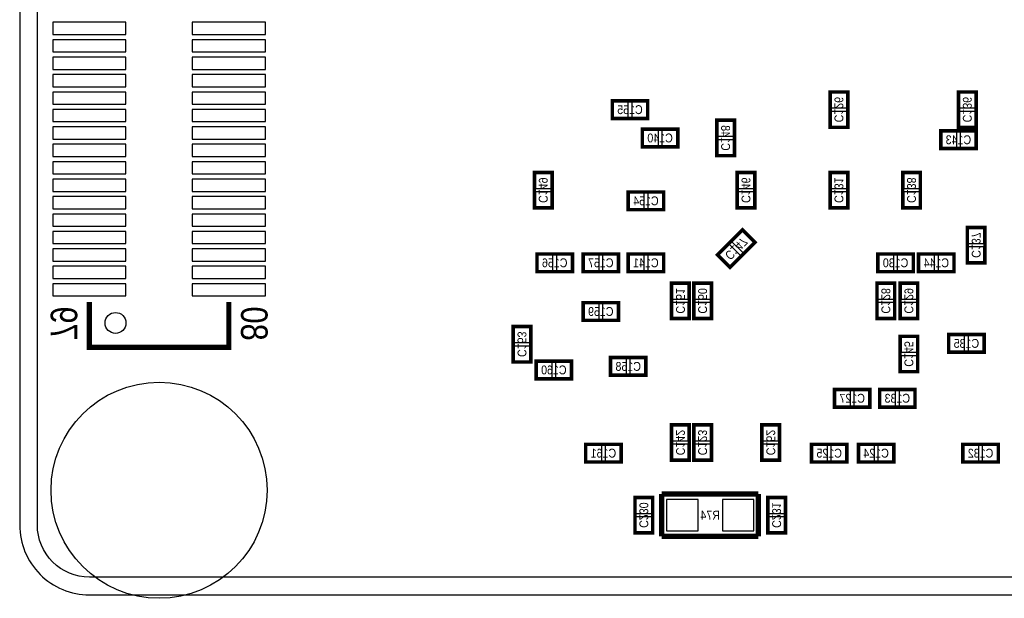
# Model space of a CAD drawing. Extents: x 0 to 45, y -0.1 to 62.1.
# Tile 1 of 4: x 0 to 28.2, y -0.1 to 16.5. Entities that reach past the tile are written whole.
import ezdxf
from ezdxf.enums import TextEntityAlignment as Align

# ---------------------------------------------------------------- set-up
doc = ezdxf.new("R2010")
doc.units = 0
for name, color, linetype in [('BG_OUTLINE', 92, 'CONTINUOUS'), ('PG_SILKSCREEN_BOTTOM', 150, 'CONTINUOUS'), ('PIN_SOLDERMASK_BOTTOM', 231, 'CONTINUOUS'), ('RD_SILKSCREEN_BOTTOM', 150, 'CONTINUOUS'), ('RKI_ALL', 2, 'CONTINUOUS')]:
    doc.layers.add(name, color=color, linetype=linetype)

msp = doc.modelspace()

# ---------------------------------------------------------------- linework, layer by layer
at = {"layer": 'BG_OUTLINE'}
msp.add_lwpolyline([(42.999914, 0, 0.414214), (44.99991, 1.999996), (44.99991, 59.99988, 0.414214), (42.999914, 61.999876), (1.999996, 61.999876, 0.414214), (0, 59.99988), (0, 1.999996, 0.414214), (1.999996, 0), (41.999916, 0)], format="xyb", close=True, dxfattribs=at)
at = {"layer": 'PG_SILKSCREEN_BOTTOM'}
for points, const_width in [([(23.758398, 14.4272), (23.758398, 13.4112), (23.250398, 13.4112), (23.250398, 14.4272), (23.758398, 14.4272)], 0.1016), ([(27.441398, 14.4272), (27.441398, 13.4112), (26.933398, 13.4112), (26.933398, 14.4272), (27.441398, 14.4272)], 0.1016), ([(17.001998, 14.1732), (18.017998, 14.1732), (18.017998, 13.6652), (17.001998, 13.6652), (17.001998, 14.1732)], 0.1016), ([(19.999198, 12.5984), (19.999198, 13.6144), (20.507198, 13.6144), (20.507198, 12.5984), (19.999198, 12.5984)], 0.1016), ([(18.881598, 12.8524), (17.865598, 12.8524), (17.865598, 13.3604), (18.881598, 13.3604), (18.881598, 12.8524)], 0.1016), ([(26.425398, 13.3096), (27.441398, 13.3096), (27.441398, 12.8016), (26.425398, 12.8016), (26.425398, 13.3096)], 0.1016), ([(14.766798, 11.0998), (14.766798, 12.1158), (15.274798, 12.1158), (15.274798, 11.0998), (14.766798, 11.0998)], 0.1016), ([(20.583398, 11.0998), (20.583398, 12.1158), (21.091398, 12.1158), (21.091398, 11.0998), (20.583398, 11.0998)], 0.1016), ([(23.250398, 11.0998), (23.250398, 12.1158), (23.758398, 12.1158), (23.758398, 11.0998), (23.250398, 11.0998)], 0.1016), ([(25.333198, 11.0998), (25.333198, 12.1158), (25.841198, 12.1158), (25.841198, 11.0998), (25.333198, 11.0998)], 0.1016), ([(18.475198, 11.049), (17.459198, 11.049), (17.459198, 11.557), (18.475198, 11.557), (18.475198, 11.049)], 0.1016), ([(20.019264, 9.751822), (20.737576, 10.470134), (21.096732, 10.110978), (20.37842, 9.392666), (20.019264, 9.751822)], 0.1016), ([(27.695398, 10.541), (27.695398, 9.525), (27.187398, 9.525), (27.187398, 10.541), (27.695398, 10.541)], 0.1016), ([(15.858998, 9.271), (14.842998, 9.271), (14.842998, 9.779), (15.858998, 9.779), (15.858998, 9.271)], 0.1016), ([(17.179798, 9.271), (16.163798, 9.271), (16.163798, 9.779), (17.179798, 9.779), (17.179798, 9.271)], 0.1016), ([(18.475198, 9.271), (17.459198, 9.271), (17.459198, 9.779), (18.475198, 9.779), (18.475198, 9.271)], 0.1016), ([(25.637998, 9.271), (24.621998, 9.271), (24.621998, 9.779), (25.637998, 9.779), (25.637998, 9.271)], 0.1016), ([(25.790398, 9.779), (26.806398, 9.779), (26.806398, 9.271), (25.790398, 9.271), (25.790398, 9.779)], 0.1016), ([(19.211798, 8.9408), (19.211798, 7.9248), (18.703798, 7.9248), (18.703798, 8.9408), (19.211798, 8.9408)], 0.1016), ([(19.338798, 7.9248), (19.338798, 8.9408), (19.846798, 8.9408), (19.846798, 7.9248), (19.338798, 7.9248)], 0.1016), ([(24.596598, 7.9248), (24.596598, 8.9408), (25.104598, 8.9408), (25.104598, 7.9248), (24.596598, 7.9248)], 0.1016), ([(25.256998, 7.9248), (25.256998, 8.9408), (25.764998, 8.9408), (25.764998, 7.9248), (25.256998, 7.9248)], 0.1016), ([(5.999988, 8.39978), (5.999988, 7.099808), (1.999996, 7.099808), (1.999996, 8.39978)], 0.150114), ([(17.179798, 7.874), (16.163798, 7.874), (16.163798, 8.382), (17.179798, 8.382), (17.179798, 7.874)], 0.1016), ([(14.157198, 6.6802), (14.157198, 7.6962), (14.665198, 7.6962), (14.665198, 6.6802), (14.157198, 6.6802)], 0.1016), ([(25.256998, 6.4008), (25.256998, 7.4168), (25.764998, 7.4168), (25.764998, 6.4008), (25.256998, 6.4008)], 0.1016), ([(27.669998, 6.9596), (26.653998, 6.9596), (26.653998, 7.4676), (27.669998, 7.4676), (27.669998, 6.9596)], 0.1016), ([(17.967198, 6.2992), (16.951198, 6.2992), (16.951198, 6.8072), (17.967198, 6.8072), (17.967198, 6.2992)], 0.1016), ([(15.833598, 6.1976), (14.817598, 6.1976), (14.817598, 6.7056), (15.833598, 6.7056), (15.833598, 6.1976)], 0.1016), ([(23.377398, 5.8928), (24.393398, 5.8928), (24.393398, 5.3848), (23.377398, 5.3848), (23.377398, 5.8928)], 0.1016), ([(25.688798, 5.3848), (24.672798, 5.3848), (24.672798, 5.8928), (25.688798, 5.8928), (25.688798, 5.3848)], 0.1016), ([(18.703798, 3.8608), (18.703798, 4.8768), (19.211798, 4.8768), (19.211798, 3.8608), (18.703798, 3.8608)], 0.1016), ([(19.846798, 4.8768), (19.846798, 3.8608), (19.338798, 3.8608), (19.338798, 4.8768), (19.846798, 4.8768)], 0.1016), ([(21.294598, 3.8608), (21.294598, 4.8768), (21.802598, 4.8768), (21.802598, 3.8608), (21.294598, 3.8608)], 0.1016), ([(17.255998, 3.81), (16.239998, 3.81), (16.239998, 4.318), (17.255998, 4.318), (17.255998, 3.81)], 0.1016), ([(22.716998, 4.318), (23.732998, 4.318), (23.732998, 3.81), (22.716998, 3.81), (22.716998, 4.318)], 0.1016), ([(24.063198, 4.318), (25.079198, 4.318), (25.079198, 3.81), (24.063198, 3.81), (24.063198, 4.318)], 0.1016), ([(27.060398, 4.318), (28.076398, 4.318), (28.076398, 3.81), (27.060398, 3.81), (27.060398, 4.318)], 0.1016), ([(18.161, 2.794), (18.161, 1.778), (17.653, 1.778), (17.653, 2.794), (18.161, 2.794)], 0.1016), ([(21.1963, 2.8956), (18.415, 2.8956)], 0.1524), ([(18.415, 2.8956), (18.415, 1.6764)], 0.1524), ([(21.1963, 1.6764), (21.1963, 2.8956)], 0.1524), ([(21.971, 2.794), (21.971, 1.778), (21.463, 1.778), (21.463, 2.794), (21.971, 2.794)], 0.1016), ([(18.415, 1.6764), (21.1963, 1.6764)], 0.1524)]:
    msp.add_lwpolyline(points, dxfattribs=dict(at, const_width=const_width))
at = {"layer": 'PIN_SOLDERMASK_BOTTOM'}
for points in [[(0.94996, 16.074898), (3.050032, 16.074898), (3.050032, 16.42491), (0.94996, 16.42491)], [(4.949952, 16.074898), (7.050024, 16.074898), (7.050024, 16.42491), (4.949952, 16.42491)], [(0.94996, 15.574772), (3.050032, 15.574772), (3.050032, 15.924784), (0.94996, 15.924784)], [(4.949952, 15.574772), (7.050024, 15.574772), (7.050024, 15.924784), (4.949952, 15.924784)], [(0.94996, 15.0749), (3.050032, 15.0749), (3.050032, 15.424912), (0.94996, 15.424912)], [(4.949952, 15.0749), (7.050024, 15.0749), (7.050024, 15.424912), (4.949952, 15.424912)], [(0.94996, 14.574774), (3.050032, 14.574774), (3.050032, 14.924786), (0.94996, 14.924786)], [(4.949952, 14.574774), (7.050024, 14.574774), (7.050024, 14.924786), (4.949952, 14.924786)], [(0.94996, 14.074902), (3.050032, 14.074902), (3.050032, 14.424914), (0.94996, 14.424914)], [(4.949952, 14.074902), (7.050024, 14.074902), (7.050024, 14.424914), (4.949952, 14.424914)], [(23.729442, 14.419326), (23.279354, 14.419326), (23.279354, 13.969238), (23.729442, 13.969238)], [(27.412442, 14.419326), (26.962354, 14.419326), (26.962354, 13.969238), (27.412442, 13.969238)], [(17.009872, 14.144244), (17.009872, 13.694156), (17.45996, 13.694156), (17.45996, 14.144244)], [(17.560036, 14.144244), (17.560036, 13.694156), (18.010124, 13.694156), (18.010124, 14.144244)], [(0.94996, 13.574776), (3.050032, 13.574776), (3.050032, 13.924788), (0.94996, 13.924788)], [(4.949952, 13.574776), (7.050024, 13.574776), (7.050024, 13.924788), (4.949952, 13.924788)], [(23.729442, 13.869162), (23.279354, 13.869162), (23.279354, 13.419074), (23.729442, 13.419074)], [(27.412442, 13.869162), (26.962354, 13.869162), (26.962354, 13.419074), (27.412442, 13.419074)], [(20.028154, 13.156438), (20.478242, 13.156438), (20.478242, 13.606526), (20.028154, 13.606526)], [(0.94996, 13.074904), (3.050032, 13.074904), (3.050032, 13.424916), (0.94996, 13.424916)], [(4.949952, 13.074904), (7.050024, 13.074904), (7.050024, 13.424916), (4.949952, 13.424916)], [(18.32356, 12.881356), (18.32356, 13.331444), (17.873472, 13.331444), (17.873472, 12.881356)], [(18.873724, 12.881356), (18.873724, 13.331444), (18.423636, 13.331444), (18.423636, 12.881356)], [(26.433272, 13.280644), (26.433272, 12.830556), (26.88336, 12.830556), (26.88336, 13.280644)], [(26.983436, 13.280644), (26.983436, 12.830556), (27.433524, 12.830556), (27.433524, 13.280644)], [(20.028154, 12.606274), (20.478242, 12.606274), (20.478242, 13.056362), (20.028154, 13.056362)], [(0.94996, 12.574778), (3.050032, 12.574778), (3.050032, 12.92479), (0.94996, 12.92479)], [(4.949952, 12.574778), (7.050024, 12.574778), (7.050024, 12.92479), (4.949952, 12.92479)], [(0.94996, 12.074906), (3.050032, 12.074906), (3.050032, 12.424918), (0.94996, 12.424918)], [(4.949952, 12.074906), (7.050024, 12.074906), (7.050024, 12.424918), (4.949952, 12.424918)], [(0.94996, 11.57478), (3.050032, 11.57478), (3.050032, 11.924792), (0.94996, 11.924792)], [(4.949952, 11.57478), (7.050024, 11.57478), (7.050024, 11.924792), (4.949952, 11.924792)], [(14.795754, 11.657838), (15.245842, 11.657838), (15.245842, 12.107926), (14.795754, 12.107926)], [(20.612354, 11.657838), (21.062442, 11.657838), (21.062442, 12.107926), (20.612354, 12.107926)], [(23.279354, 11.657838), (23.729442, 11.657838), (23.729442, 12.107926), (23.279354, 12.107926)], [(25.362154, 11.657838), (25.812242, 11.657838), (25.812242, 12.107926), (25.362154, 12.107926)], [(0.94996, 11.074908), (3.050032, 11.074908), (3.050032, 11.42492), (0.94996, 11.42492)], [(4.949952, 11.074908), (7.050024, 11.074908), (7.050024, 11.42492), (4.949952, 11.42492)], [(14.795754, 11.107674), (15.245842, 11.107674), (15.245842, 11.557762), (14.795754, 11.557762)], [(17.91716, 11.077956), (17.91716, 11.528044), (17.467072, 11.528044), (17.467072, 11.077956)], [(18.467324, 11.077956), (18.467324, 11.528044), (18.017236, 11.528044), (18.017236, 11.077956)], [(20.612354, 11.107674), (21.062442, 11.107674), (21.062442, 11.557762), (20.612354, 11.557762)], [(23.279354, 11.107674), (23.729442, 11.107674), (23.729442, 11.557762), (23.279354, 11.557762)], [(25.362154, 11.107674), (25.812242, 11.107674), (25.812242, 11.557762), (25.362154, 11.557762)], [(0.94996, 10.574782), (3.050032, 10.574782), (3.050032, 10.924794), (0.94996, 10.924794)], [(4.949952, 10.574782), (7.050024, 10.574782), (7.050024, 10.924794), (4.949952, 10.924794)], [(27.666442, 10.533126), (27.216354, 10.533126), (27.216354, 10.083038), (27.666442, 10.083038)], [(0.94996, 10.07491), (3.050032, 10.07491), (3.050032, 10.424922), (0.94996, 10.424922)], [(4.949952, 10.07491), (7.050024, 10.07491), (7.050024, 10.424922), (4.949952, 10.424922)], [(20.434302, 10.125964), (20.752562, 9.807704), (21.070822, 10.125964), (20.752562, 10.444224)], [(0.94996, 9.574784), (3.050032, 9.574784), (3.050032, 9.924796), (0.94996, 9.924796)], [(4.949952, 9.574784), (7.050024, 9.574784), (7.050024, 9.924796), (4.949952, 9.924796)], [(20.045174, 9.736836), (20.363434, 9.418576), (20.681694, 9.736836), (20.363434, 10.055096)], [(27.666442, 9.982962), (27.216354, 9.982962), (27.216354, 9.532874), (27.666442, 9.532874)], [(15.30096, 9.299956), (15.30096, 9.750044), (14.850872, 9.750044), (14.850872, 9.299956)], [(15.851124, 9.299956), (15.851124, 9.750044), (15.401036, 9.750044), (15.401036, 9.299956)], [(16.62176, 9.299956), (16.62176, 9.750044), (16.171672, 9.750044), (16.171672, 9.299956)], [(17.171924, 9.299956), (17.171924, 9.750044), (16.721836, 9.750044), (16.721836, 9.299956)], [(17.91716, 9.299956), (17.91716, 9.750044), (17.467072, 9.750044), (17.467072, 9.299956)], [(18.467324, 9.299956), (18.467324, 9.750044), (18.017236, 9.750044), (18.017236, 9.299956)], [(25.07996, 9.299956), (25.07996, 9.750044), (24.629872, 9.750044), (24.629872, 9.299956)], [(25.630124, 9.299956), (25.630124, 9.750044), (25.180036, 9.750044), (25.180036, 9.299956)], [(25.798272, 9.750044), (25.798272, 9.299956), (26.24836, 9.299956), (26.24836, 9.750044)], [(26.348436, 9.750044), (26.348436, 9.299956), (26.798524, 9.299956), (26.798524, 9.750044)], [(0.94996, 9.074912), (3.050032, 9.074912), (3.050032, 9.424924), (0.94996, 9.424924)], [(4.949952, 9.074912), (7.050024, 9.074912), (7.050024, 9.424924), (4.949952, 9.424924)], [(0.94996, 8.574786), (3.050032, 8.574786), (3.050032, 8.924798), (0.94996, 8.924798)], [(4.949952, 8.574786), (7.050024, 8.574786), (7.050024, 8.924798), (4.949952, 8.924798)], [(19.182842, 8.932926), (18.732754, 8.932926), (18.732754, 8.482838), (19.182842, 8.482838)], [(19.367754, 8.482838), (19.817842, 8.482838), (19.817842, 8.932926), (19.367754, 8.932926)], [(24.625554, 8.482838), (25.075642, 8.482838), (25.075642, 8.932926), (24.625554, 8.932926)], [(25.285954, 8.482838), (25.736042, 8.482838), (25.736042, 8.932926), (25.285954, 8.932926)], [(16.62176, 7.902956), (16.62176, 8.353044), (16.171672, 8.353044), (16.171672, 7.902956)], [(17.171924, 7.902956), (17.171924, 8.353044), (16.721836, 8.353044), (16.721836, 7.902956)], [(19.182842, 8.382762), (18.732754, 8.382762), (18.732754, 7.932674), (19.182842, 7.932674)], [(19.367754, 7.932674), (19.817842, 7.932674), (19.817842, 8.382762), (19.367754, 8.382762)], [(24.625554, 7.932674), (25.075642, 7.932674), (25.075642, 8.382762), (24.625554, 8.382762)], [(25.285954, 7.932674), (25.736042, 7.932674), (25.736042, 8.382762), (25.285954, 8.382762)], [(14.186154, 7.238238), (14.636242, 7.238238), (14.636242, 7.688326), (14.186154, 7.688326)], [(25.285954, 6.958838), (25.736042, 6.958838), (25.736042, 7.408926), (25.285954, 7.408926)], [(27.11196, 6.988556), (27.11196, 7.438644), (26.661872, 7.438644), (26.661872, 6.988556)], [(27.662124, 6.988556), (27.662124, 7.438644), (27.212036, 7.438644), (27.212036, 6.988556)], [(14.186154, 6.688074), (14.636242, 6.688074), (14.636242, 7.138162), (14.186154, 7.138162)], [(25.285954, 6.408674), (25.736042, 6.408674), (25.736042, 6.858762), (25.285954, 6.858762)], [(15.27556, 6.226556), (15.27556, 6.676644), (14.825472, 6.676644), (14.825472, 6.226556)], [(15.825724, 6.226556), (15.825724, 6.676644), (15.375636, 6.676644), (15.375636, 6.226556)], [(17.40916, 6.328156), (17.40916, 6.778244), (16.959072, 6.778244), (16.959072, 6.328156)], [(17.959324, 6.328156), (17.959324, 6.778244), (17.509236, 6.778244), (17.509236, 6.328156)], [(23.385272, 5.863844), (23.385272, 5.413756), (23.83536, 5.413756), (23.83536, 5.863844)], [(23.935436, 5.863844), (23.935436, 5.413756), (24.385524, 5.413756), (24.385524, 5.863844)], [(25.13076, 5.413756), (25.13076, 5.863844), (24.680672, 5.863844), (24.680672, 5.413756)], [(25.680924, 5.413756), (25.680924, 5.863844), (25.230836, 5.863844), (25.230836, 5.413756)], [(18.732754, 4.418838), (19.182842, 4.418838), (19.182842, 4.868926), (18.732754, 4.868926)], [(19.817842, 4.868926), (19.367754, 4.868926), (19.367754, 4.418838), (19.817842, 4.418838)], [(21.323554, 4.418838), (21.773642, 4.418838), (21.773642, 4.868926), (21.323554, 4.868926)], [(16.69796, 3.838956), (16.69796, 4.289044), (16.247872, 4.289044), (16.247872, 3.838956)], [(17.248124, 3.838956), (17.248124, 4.289044), (16.798036, 4.289044), (16.798036, 3.838956)], [(18.732754, 3.868674), (19.182842, 3.868674), (19.182842, 4.318762), (18.732754, 4.318762)], [(19.817842, 4.318762), (19.367754, 4.318762), (19.367754, 3.868674), (19.817842, 3.868674)], [(21.323554, 3.868674), (21.773642, 3.868674), (21.773642, 4.318762), (21.323554, 4.318762)], [(22.724872, 4.289044), (22.724872, 3.838956), (23.17496, 3.838956), (23.17496, 4.289044)], [(23.275036, 4.289044), (23.275036, 3.838956), (23.725124, 3.838956), (23.725124, 4.289044)], [(24.071072, 4.289044), (24.071072, 3.838956), (24.52116, 3.838956), (24.52116, 4.289044)], [(24.621236, 4.289044), (24.621236, 3.838956), (25.071324, 3.838956), (25.071324, 4.289044)], [(27.068272, 4.289044), (27.068272, 3.838956), (27.51836, 3.838956), (27.51836, 4.289044)], [(27.618436, 4.289044), (27.618436, 3.838956), (28.068524, 3.838956), (28.068524, 4.289044)], [(18.132044, 2.786126), (17.681956, 2.786126), (17.681956, 2.336038), (18.132044, 2.336038)], [(19.461988, 1.835912), (19.461988, 2.735834), (18.562066, 2.735834), (18.562066, 1.835912)], [(21.062188, 1.835912), (21.062188, 2.735834), (20.162266, 2.735834), (20.162266, 1.835912)], [(21.942044, 2.786126), (21.491956, 2.786126), (21.491956, 2.336038), (21.942044, 2.336038)], [(18.132044, 2.235962), (17.681956, 2.235962), (17.681956, 1.785874), (18.132044, 1.785874)], [(21.942044, 2.235962), (21.491956, 2.235962), (21.491956, 1.785874), (21.942044, 1.785874)]]:
    msp.add_lwpolyline(points, close=True, dxfattribs=at)
for centre, radius in [((2.750058, 7.799832), 0.299974), ((3.999992, 2.999994), 3.099943)]:
    msp.add_circle(centre, radius, dxfattribs=at)
at = {"layer": 'RKI_ALL'}
msp.add_lwpolyline([(44.49191, 1.999996, -0.414214), (42.999914, 0.508), (1.999996, 0.508, -0.414214), (0.508, 1.999996), (0.508, 59.99988, -0.414214), (1.999996, 61.491876), (42.999914, 61.491876, -0.414214), (44.49191, 59.99988)], format="xyb", close=True, dxfattribs=at)

# ---------------------------------------------------------------- texts
at = {"layer": 'PG_SILKSCREEN_BOTTOM', "text_generation_flag": 2, "width": 0.866667}
for s, p in [('79', (0.889, 7.2898)), ('80', (6.35, 7.2898))]:
    msp.add_text(s, height=0.762, rotation=270, dxfattribs=at).set_placement(p)
at = {"layer": 'RD_SILKSCREEN_BOTTOM', "text_generation_flag": 2, "width": 0.9}
for s, rotation, p in [('C126', 270, (23.377398, 13.919454)), ('C136', 270, (27.060398, 13.919454)), ('C148', 270, (20.126198, 13.106654)), ('C149', 270, (14.893798, 11.608054)), ('C146', 270, (20.710398, 11.608054)), ('C131', 270, (23.377398, 11.608054)), ('C138', 270, (25.460198, 11.608054)), ('C147', 225, (20.46859, 10.021316)), ('C137', 270, (27.314398, 10.033254)), ('C151', 270, (18.830798, 8.433054)), ('C150', 270, (19.465798, 8.433054)), ('C128', 270, (24.723598, 8.433054)), ('C129', 270, (25.383998, 8.433054)), ('C153', 270, (14.284198, 7.188454)), ('C145', 270, (25.383998, 6.909054)), ('C142', 270, (18.830798, 4.369054)), ('C123', 270, (19.465798, 4.369054)), ('C152', 270, (21.421598, 4.369054)), ('C230', 270, (17.78, 2.286254)), ('C231', 270, (21.59, 2.286254))]:
    msp.add_text(s, height=0.254, rotation=rotation, dxfattribs=at).set_placement(p, align=Align.CENTER)
for s, p in [('C155', (17.509998, 13.7922)), ('C140', (18.373598, 12.9794)), ('C143', (26.933398, 12.9286)), ('C154', (17.967198, 11.176)), ('C156', (15.350998, 9.398)), ('C157', (16.671798, 9.398)), ('C141', (17.967198, 9.398)), ('C130', (25.129998, 9.398)), ('C144', (26.298398, 9.398)), ('C159', (16.671798, 8.001)), ('C135', (27.161998, 7.0866)), ('C160', (15.325598, 6.3246)), ('C158', (17.459198, 6.4262)), ('C127', (23.885398, 5.5118)), ('C133', (25.180798, 5.5118)), ('C161', (16.747998, 3.937)), ('C125', (23.224998, 3.937)), ('C124', (24.571198, 3.937)), ('C132', (27.568398, 3.937)), ('R74', (19.812, 2.159))]:
    msp.add_text(s, height=0.254, dxfattribs=at).set_placement(p, align=Align.CENTER)

doc.saveas('drawing.dxf')
